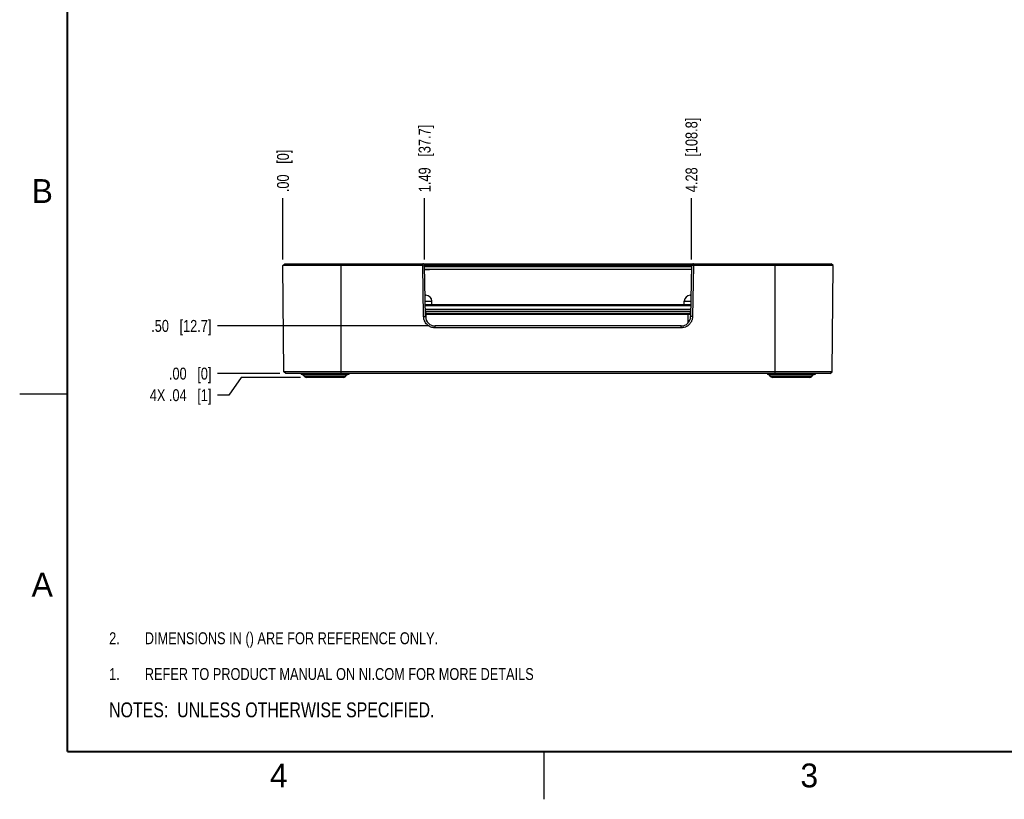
# Model space of a CAD drawing. Header units: inches. Extents: x 0 to 22, y 0 to 17.
# Tile 1 of 11: x 0 to 10.3, y 0 to 8.2. Entities that reach past the tile are written whole.
import ezdxf

# ---------------------------------------------------------------- set-up
doc = ezdxf.new("R2010")
doc.units = ezdxf.units.IN
doc.header["$LTSCALE"] = 1.21
doc.header["$MEASUREMENT"] = 0
doc.layers.get('0').update_dxf_attribs({"linetype": 'CONTINUOUS'})
for name, color, linetype in [('02___PRT_ALL_AXES', 7, 'CONTINUOUS'), ('03___PRT_ALL_CURVES', 7, 'CONTINUOUS'), ('DETAIL', 7, 'CONTINUOUS'), ('DIMENSIONS', 7, 'CONTINUOUS')]:
    doc.layers.add(name, color=color, linetype=linetype)
doc.styles.get("Standard").update_dxf_attribs({"font": 'txt', "width": 0.8})
doc.styles.add('TEXTSTYLE_2', font='txt')
doc.dimstyles.new('DIMSTYLE_1', dxfattribs={"dimtxt": 0.125, "dimasz": 0.18, "dimexe": 0.125, "dimexo": 0.0625, "dimgap": 0.03125, "dimtad": 0, "dimtih": 1, "dimtoh": 1, "dimzin": 4, "dimdsep": 46, "dimtxsty": 'STANDARD', "dimblk": '_FILLED', "dimblk1": '_FILLED', "dimblk2": '_FILLED', "dimcen": 0.09, "dimadec": 0, "dimazin": 0, "dimtp": 0.001, "dimtm": 0.001, "dimtfac": 1, "dimtofl": 0, "dimtmove": 0, "dimatfit": 3, "dimldrblk": '_FILLED', "dimfxl": 1, "dimtolj": 1, "dimtzin": 4, "dimarcsym": 0})
doc.dimstyles.new('DIMSTYLE_2', dxfattribs={"dimtxt": 0.125, "dimasz": 0.18, "dimexe": 0.125, "dimexo": 0.0625, "dimgap": 0.03125, "dimtad": 0, "dimtih": 1, "dimtoh": 1, "dimzin": 4, "dimdsep": 46, "dimtxsty": 'STANDARD', "dimblk": '_FILLED', "dimblk1": '_FILLED', "dimblk2": '_FILLED', "dimcen": 0.09, "dimadec": 0, "dimazin": 0, "dimtfac": 1, "dimtofl": 0, "dimtmove": 0, "dimatfit": 3, "dimldrblk": '_FILLED', "dimfxl": 1, "dimtolj": 1, "dimtzin": 4, "dimarcsym": 0})

# ---------------------------------------------------------------- blocks, each defined once
blk = doc.blocks.new('CUSTOM_NOTE_BL0', base_point=(3.625, 1.312))
at = {"color": 2, "linetype": 'CONTINUOUS', "width": 0.8}
for s, p in [('1.', (0.938, 1.25)), ('REFER TO PRODUCT MANUAL ON NI.COM FOR MORE DETAILS', (1.312, 1.25))]:
    blk.add_text(s, height=0.125, dxfattribs=at).set_placement(p)
blk = doc.blocks.new('*D7')
at = {"layer": 'DIMENSIONS', "color": 2, "linetype": 'CONTINUOUS'}
blk.add_line((4.293, 4.961), (2.074, 4.961), dxfattribs=at)
at = {"layer": 'DIMENSIONS', "color": 2, "linetype": 'CONTINUOUS', "insert": (2.011, 5.024), "char_height": 0.125, "width": 1.025, "attachment_point": 3, "line_spacing_factor": 0.9}
blk.add_mtext('.50{\\Ftxt.shx;\\W1.000000;\\H0.125000; }[12.7]', dxfattribs=at)
blk = doc.blocks.new('_FILLED')
at = {"color": 0, "linetype": 'BYBLOCK'}
blk.add_solid([(0, 0), (-1, 0.174), (-1, -0.174)], dxfattribs=at)
blk = doc.blocks.new('*D8')
at = {"layer": 'DIMENSIONS', "color": 2, "linetype": 'CONTINUOUS'}
blk.add_line((2.729, 4.461), (2.074, 4.461), dxfattribs=at)
at = {"layer": 'DIMENSIONS', "color": 2, "linetype": 'CONTINUOUS', "insert": (2.011, 4.524), "char_height": 0.125, "width": 0.725, "attachment_point": 3, "line_spacing_factor": 0.9}
blk.add_mtext('.00{\\Ftxt.shx;\\W1.000000;\\H0.125000; }[0]', dxfattribs=at)
blk = doc.blocks.new('*D9')
at = {"layer": 'DIMENSIONS', "color": 2, "linetype": 'CONTINUOUS'}
for p, q in [((2.324, 4.421), (2.194, 4.236)), ((2.944, 4.421), (2.324, 4.421)), ((2.194, 4.236), (2.074, 4.236))]:
    blk.add_line(p, q, dxfattribs=at)
at = {"layer": 'DIMENSIONS', "color": 2, "linetype": 'CONTINUOUS', "insert": (2.011, 4.298), "char_height": 0.125, "width": 1.025, "attachment_point": 3, "line_spacing_factor": 0.9}
blk.add_mtext('4X .04{\\Ftxt.shx;\\W1.000000;\\H0.125000; }[1]', dxfattribs=at)
blk = doc.blocks.new('*D10')
at = {"layer": 'DIMENSIONS', "color": 2, "linetype": 'CONTINUOUS'}
blk.add_line((2.761, 5.656), (2.761, 6.301), dxfattribs=at)
at = {"layer": 'DIMENSIONS', "color": 2, "linetype": 'CONTINUOUS', "insert": (2.699, 6.363), "char_height": 0.125, "width": 0.725, "attachment_point": 1, "rotation": 90, "line_spacing_factor": 0.9}
blk.add_mtext('.00{\\Ftxt.shx;\\W1.000000;\\H0.125000; }[0]', dxfattribs=at)
blk = doc.blocks.new('*D11')
at = {"layer": 'DIMENSIONS', "color": 2, "linetype": 'CONTINUOUS'}
blk.add_line((7.046, 5.656), (7.046, 6.301), dxfattribs=at)
at = {"layer": 'DIMENSIONS', "color": 2, "linetype": 'CONTINUOUS', "insert": (6.983, 6.363), "char_height": 0.125, "width": 1.225, "attachment_point": 1, "rotation": 90, "line_spacing_factor": 0.9}
blk.add_mtext('4.28{\\Ftxt.shx;\\W1.000000;\\H0.125000; }[108.8]', dxfattribs=at)
blk = doc.blocks.new('*D23')
at = {"layer": 'DIMENSIONS', "color": 2, "linetype": 'CONTINUOUS'}
blk.add_line((4.247, 5.656), (4.247, 6.301), dxfattribs=at)
at = {"layer": 'DIMENSIONS', "color": 2, "linetype": 'CONTINUOUS', "insert": (4.184, 6.363), "char_height": 0.125, "width": 1.125, "attachment_point": 1, "rotation": 90, "line_spacing_factor": 0.9}
blk.add_mtext('1.49{\\Ftxt.shx;\\W1.000000;\\H0.125000; }[37.7]', dxfattribs=at)
blk = doc.blocks.new('NOTES_HEADER_BL1', base_point=(3.1215, 0.9375))
at = {"layer": 'DETAIL', "color": 2, "linetype": 'CONTINUOUS', "width": 0.8}
blk.add_text('NOTES:  UNLESS OTHERWISE SPECIFIED.', height=0.156, dxfattribs=at).set_placement((0.9375, 0.8595))
blk = doc.blocks.new('DIMS_REF_BL2', base_point=(3.125, 1.687))
at = {"layer": 'DETAIL', "color": 2, "linetype": 'CONTINUOUS', "width": 0.8}
for s, p in [('DIMENSIONS IN () ARE FOR REFERENCE ONLY.', (1.312, 1.625)), ('2.', (0.938, 1.625))]:
    blk.add_text(s, height=0.125, dxfattribs=at).set_placement(p)

msp = doc.modelspace()

# ---------------------------------------------------------------- linework, layer by layer
at = {"color": 7, "linetype": 'CONTINUOUS'}
for p, q in [((2.7614, 5.5931), (2.7813, 5.6131)), ((2.7711, 4.4811), (2.7614, 5.5931)), ((4.2268, 5.5931), (2.7614, 5.5931)), ((2.7813, 5.6131), (8.5114, 5.6131)), ((3.3713, 4.4611), (3.3713, 5.6131)), ((4.2267, 5.5931), (4.2267, 5.6131)), ((4.2268, 5.5929), (4.2467, 5.5934)), ((4.2362, 5.0588), (4.2268, 5.5931)), ((4.2397, 5.6082), (7.053, 5.6082)), ((4.2439, 5.6031), (7.0487, 5.6031)), ((4.256, 5.0593), (4.2467, 5.5934)), ((4.2467, 5.5851), (7.046, 5.5851)), ((7.046, 5.5934), (7.0367, 5.0593)), ((7.0658, 5.5929), (7.046, 5.5934)), ((7.0658, 5.5931), (7.0565, 5.0588)), ((8.5312, 5.5931), (7.0658, 5.5931)), ((7.066, 5.5931), (7.066, 5.6131)), ((7.9213, 4.4611), (7.9213, 5.6131)), ((8.5312, 5.5931), (8.5114, 5.6131)), ((8.5215, 4.4811), (8.5312, 5.5931)), ((4.2521, 5.2821), (4.2608, 5.2821)), ((7.0318, 5.2821), (7.0405, 5.2821)), ((4.2532, 5.2206), (4.3223, 5.2206)), ((4.2538, 5.1861), (7.0389, 5.1861)), ((4.2539, 5.1769), (7.0387, 5.1769)), ((4.3223, 5.1861), (4.3223, 5.2206)), ((6.9703, 5.2206), (7.0395, 5.2206)), ((6.9703, 5.1861), (6.9703, 5.2206)), ((7.0379, 5.1336), (4.2547, 5.1336)), ((7.0376, 5.1136), (4.255, 5.1136)), ((4.2586, 5.0861), (4.2586, 5.041)), ((4.2586, 5.0861), (7.024, 5.0861)), ((4.2686, 5.0953), (4.2686, 5.0861)), ((4.2686, 5.0953), (7.024, 5.0953)), ((7.0086, 5.0861), (7.0086, 4.9922)), ((7.024, 5.0953), (7.024, 5.0861)), ((7.034, 5.0763), (7.0341, 5.0709)), ((4.2362, 5.0588), (4.256, 5.0593)), ((4.356, 4.9411), (4.356, 4.9611)), ((6.9367, 4.9611), (4.356, 4.9611)), ((6.9367, 4.9411), (6.9367, 4.9611)), ((7.0565, 5.0588), (7.0367, 5.0593)), ((6.9367, 4.9411), (4.356, 4.9411)), ((2.7913, 4.4611), (2.7711, 4.4811)), ((8.5215, 4.4811), (2.7711, 4.4811)), ((8.5013, 4.4611), (2.7913, 4.4611)), ((2.989, 4.4284), (2.9736, 4.4438)), ((3.429, 4.4438), (2.9736, 4.4438)), ((3.4136, 4.4284), (3.429, 4.4438)), ((8.319, 4.4438), (7.8636, 4.4438)), ((7.879, 4.4284), (7.8636, 4.4438)), ((8.3036, 4.4284), (8.319, 4.4438)), ((8.5013, 4.4611), (8.5215, 4.4811)), ((3.4136, 4.4284), (2.989, 4.4284)), ((3.396, 4.4211), (3.0067, 4.4211)), ((8.3036, 4.4284), (7.879, 4.4284)), ((8.286, 4.4211), (7.8967, 4.4211))]:
    msp.add_line(p, q, dxfattribs=at)
at = {"color": 2, "linetype": 'CONTINUOUS'}
for p, q in [((0, 4.25), (0.5, 4.25)), ((5.5, 0), (5.5, 0.5))]:
    msp.add_line(p, q, dxfattribs=at)
at = {"color": 7, "linetype": 'CONTINUOUS', "const_width": 0.02}
for points in [[(0.5, 16.5), (0.5, 0.5)], [(0.5, 0.5), (21.5, 0.5)]]:
    msp.add_lwpolyline(points, dxfattribs=at)
at = {"color": 7, "linetype": 'CONTINUOUS'}
for centre, radius, start, end in [((4.2267, 5.5931), 0.02, 1, 90), ((7.066, 5.5931), 0.02, 90, 179), ((4.2608, 5.2206), 0.0615, 0, 90), ((7.0318, 5.2206), 0.0615, 90, 180), ((4.2686, 5.0753), 0.02, 90.0097, 131.85044), ((4.2486, 5.0711), 0.01, 317.87974, 359), ((7.024, 5.0753), 0.02, 48.15363, 89.98923), ((7.024, 5.0761), 0.01, 1, 90.00018), ((7.0441, 5.0711), 0.01, 181, 222.1203), ((4.356, 5.0611), 0.1, 181, 270), ((6.9367, 5.0611), 0.1, 270, 359), ((2.956, 4.4261), 0.025, 44.99999, 90), ((3.4467, 4.4261), 0.025, 90, 135.00001), ((7.846, 4.4261), 0.025, 44.99999, 90), ((8.3367, 4.4261), 0.025, 90, 135.00001), ((3.0067, 4.4461), 0.025, 224.99999, 270), ((3.396, 4.4461), 0.025, 270, 315.00001), ((7.8967, 4.4461), 0.025, 224.99999, 270), ((8.286, 4.4461), 0.025, 270, 315.00001)]:
    msp.add_arc(centre, radius, start, end, dxfattribs=at)
for points, knots in [([(4.2558, 5.0704), (4.2562, 5.0704), (4.2567, 5.0705), (4.2574, 5.0706), (4.2578, 5.0706), (4.2581, 5.0707), (4.2583, 5.0708), (4.2584, 5.0708), (4.2585, 5.0708), (4.2586, 5.0709), (4.2586, 5.0709)], [0, 0, 0, 0, 0.412616, 0.5805566, 0.7208527, 0.8323108, 0.9147345, 0.94528, 0.969072, 1, 1, 1, 1]), ([(4.2559, 5.0758), (4.2563, 5.0758), (4.2569, 5.0758), (4.2575, 5.0759), (4.2579, 5.076), (4.2582, 5.076), (4.2584, 5.0761), (4.2585, 5.0762), (4.2586, 5.0762), (4.2586, 5.0762), (4.2586, 5.0763)], [0, 0, 0, 0, 0.4128595, 0.5803837, 0.7201455, 0.8315447, 0.914258, 0.9449895, 0.9689455, 1, 1, 1, 1]), ([(7.0367, 5.0758), (7.0363, 5.0758), (7.0358, 5.0758), (7.0351, 5.0759), (7.0347, 5.076), (7.0344, 5.076), (7.0342, 5.0761), (7.0341, 5.0762), (7.034, 5.0762), (7.034, 5.0762), (7.034, 5.0763)], [0, 0, 0, 0, 0.4128594, 0.5803836, 0.7201454, 0.8315446, 0.914258, 0.9449894, 0.9689455, 1, 1, 1, 1]), ([(7.0368, 5.0704), (7.0364, 5.0704), (7.0359, 5.0705), (7.0352, 5.0706), (7.0348, 5.0706), (7.0345, 5.0707), (7.0343, 5.0708), (7.0342, 5.0708), (7.0341, 5.0708), (7.0341, 5.0709), (7.0341, 5.0709)], [0, 0, 0, 0, 0.412616, 0.5805566, 0.7208527, 0.8323108, 0.9147345, 0.94528, 0.969072, 1, 1, 1, 1]), ([(4.356, 4.9411), (4.3482, 4.9411), (4.3366, 4.9422), (4.3215, 4.946), (4.3105, 4.9498), (4.3, 4.9548), (4.29, 4.9607), (4.2805, 4.9676), (4.269, 4.9779), (4.2564, 4.9928), (4.2471, 5.0099), (4.2416, 5.0245), (4.2376, 5.0395), (4.2363, 5.0511), (4.2362, 5.0588)], [0, 0, 0, 0, 0.1248838, 0.1874602, 0.2500026, 0.3125336, 0.3750706, 0.4376149, 0.500158, 0.6250988, 0.7500132, 0.8125534, 0.8751256, 1, 1, 1, 1]), ([(7.0565, 5.0588), (7.0563, 5.0512), (7.055, 5.0398), (7.0512, 5.0249), (7.0471, 5.014), (7.042, 5.0034), (7.0358, 4.9933), (7.0287, 4.9839), (7.0207, 4.9752), (7.0118, 4.9673), (7.0022, 4.9604), (6.992, 4.9544), (6.9779, 4.948), (6.9595, 4.9425), (6.9442, 4.9411), (6.9367, 4.9411)], [0, 0, 0, 0, 0.1225287, 0.1845642, 0.2472182, 0.310436, 0.3739572, 0.4375475, 0.5011392, 0.5647433, 0.6283425, 0.6917185, 0.7545565, 0.8780567, 1, 1, 1, 1])]:
    msp.add_open_spline(points, degree=3, knots=knots, dxfattribs=at)
at = {"layer": '02___PRT_ALL_AXES', "color": 7, "linetype": 'CONTINUOUS'}
for p, q in [((4.2467, 5.5851), (7.046, 5.5851)), ((7.0458, 5.5831), (4.2468, 5.5831)), ((7.0453, 5.5531), (4.2475, 5.5531)), ((2.9513, 4.4611), (2.9513, 4.4511)), ((3.4513, 4.4511), (2.9513, 4.4511)), ((3.4513, 4.4611), (3.4513, 4.4511)), ((7.8413, 4.4611), (7.8413, 4.4511)), ((8.3413, 4.4511), (7.8413, 4.4511)), ((8.3413, 4.4611), (8.3413, 4.4511))]:
    msp.add_line(p, q, dxfattribs=at)
at = {"layer": '03___PRT_ALL_CURVES', "color": 4, "linetype": 'CONTINUOUS'}
for p, q in [((4.2475, 5.5531), (4.2963, 5.5531)), ((7.0453, 5.5531), (6.9963, 5.5531))]:
    msp.add_line(p, q, dxfattribs=at)

# ---------------------------------------------------------------- block references
at = {"color": 2, "linetype": 'CONTINUOUS'}
msp.add_blockref('CUSTOM_NOTE_BL0', (3.6251, 1.3124), dxfattribs=at)
at = {"layer": 'DETAIL', "color": 2, "linetype": 'CONTINUOUS'}
for name, p in [('DIMS_REF_BL2', (3.1251, 1.6874)), ('NOTES_HEADER_BL1', (3.1215, 0.9375))]:
    msp.add_blockref(name, p, dxfattribs=at)

# ---------------------------------------------------------------- texts
at = {"color": 2, "linetype": 'CONTINUOUS', "char_height": 0.25, "width": 0.25, "attachment_point": 1, "line_spacing_factor": 0.9, "style": 'TEXTSTYLE_2'}
for s, insert in [('B', (0.125, 6.5)), ('A', (0.125, 2.375)), ('4', (2.625, 0.375)), ('3', (8.1875, 0.375))]:
    msp.add_mtext(s, dxfattribs=dict(at, insert=insert))

# ---------------------------------------------------------------- dimensions: what is measured, and where the dimension line sits
at = {"layer": 'DIMENSIONS', "color": 2, "linetype": 'CONTINUOUS'}
for feature_location, offset, dtype, origin, dimstyle, picture, middle in [((7.046, 5.6559), (0, 0.6447), 1, (2.7614, 5.5934), 'DIMSTYLE_1', '*D11', (7.046, 6.9756)), ((4.2467, 5.6559), (0, 0.6447), 1, (2.7614, 5.5934), 'DIMSTYLE_1', '*D23', (4.2467, 6.9256)), ((2.7614385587, 5.6555933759), (0, 0.6449992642), 1, (2.7614385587, 5.5930933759), 'DIMSTYLE_2', '*D10', (2.7614385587, 6.7255926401)), ((4.2935, 4.9611), (-2.2195, 0), 0, (2.7913, 4.4611), 'DIMSTYLE_1', '*D7', (1.4989, 4.9611)), ((2.7288173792, 4.4610926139), (-0.654878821, 0), 0, (2.7913173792, 4.4610926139), 'DIMSTYLE_2', '*D8', (1.6489385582, 4.4610926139))]:
    dim = msp.add_ordinate_dim(feature_location=feature_location, offset=offset, dtype=dtype, origin=origin, dimstyle=dimstyle, dxfattribs=at)
    dim.commit()
    dim.dimension.update_dxf_attribs({"geometry": picture, "text_midpoint": middle})
dim = msp.add_ordinate_dim(feature_location=(2.9442, 4.4211), offset=(-0.8702, -0.1856), dtype=0, origin=(3.0067, 4.4611), text='4X <>', dimstyle='DIMSTYLE_1', dxfattribs=at)
dim.commit()
dim.dimension.update_dxf_attribs({"geometry": '*D9', "text_midpoint": (1.4989, 4.2355)})

doc.saveas('drawing.dxf')
